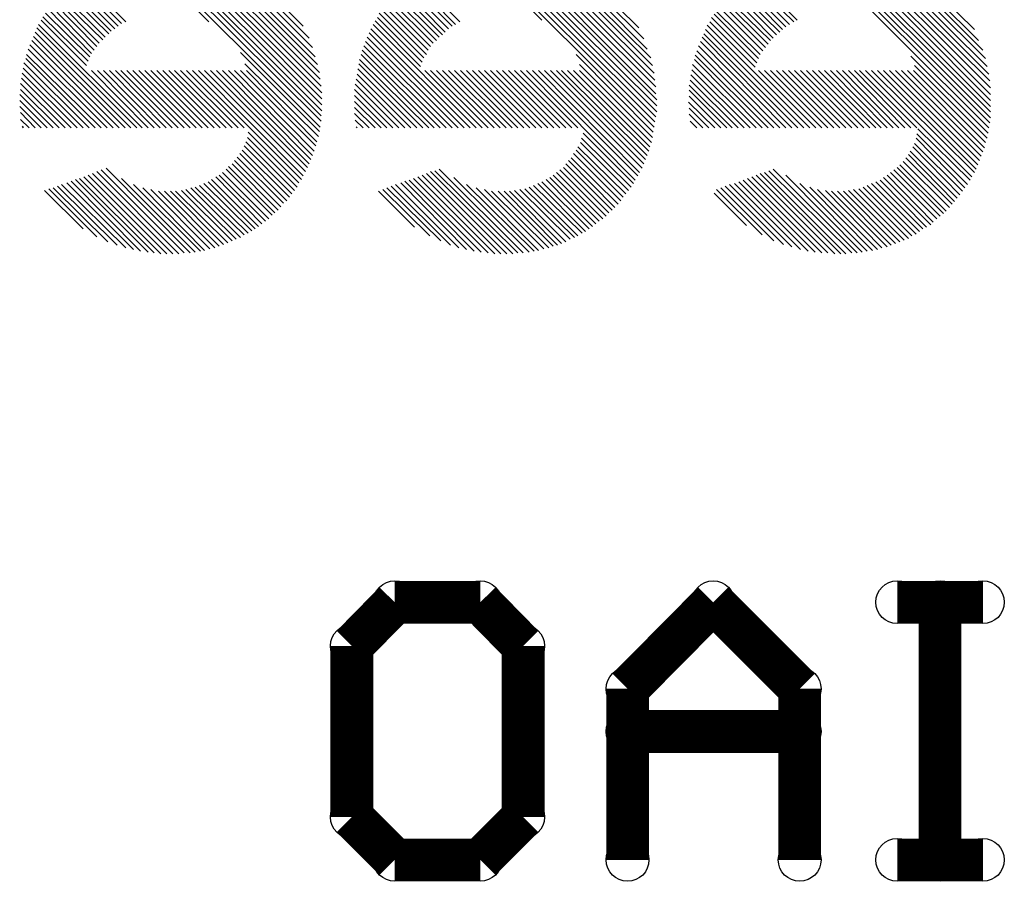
# Model space of a CAD drawing. Extents: x 0 to 23.8, y 0 to 22.7.
# Tile 7 of 14: x 9.3 to 12.2, y 12.6 to 15.2. Entities that reach past the tile are written whole.
import ezdxf

# ---------------------------------------------------------------- set-up
doc = ezdxf.new("R2010")
doc.units = 0
doc.layers.get('0').update_dxf_attribs({"linetype": 'CONTINUOUS'})
doc.layers.add('XIAOESP32C3_GBO', color=7, linetype='CONTINUOUS')

# ---------------------------------------------------------------- blocks, each defined once
blk = doc.blocks.new('ROUND_14')
blk.add_circle((0, 0), 0.0635)
blk = doc.blocks.new('ROUND_3')
blk.add_circle((0, 0), 0)

msp = doc.modelspace()

# ---------------------------------------------------------------- linework, layer by layer
at = {"layer": 'XIAOESP32C3_GBO'}
for points in [[(10.14984, 14.85138), (9.63422, 15.36446)], [(9.652, 15.367), (10.14984, 14.86662)], [(10.15238, 14.88186), (9.66724, 15.367)], [(9.68502, 15.367), (10.15238, 14.89964)], [(10.15238, 14.91742), (9.7028, 15.36954)], [(9.72058, 15.367), (10.15238, 14.9352)], [(10.14984, 14.95552), (9.73836, 15.367)], [(9.75868, 15.36446), (10.1473, 14.97584)], [(10.62482, 15.36446), (11.14044, 14.84884)], [(11.14298, 14.86408), (10.64006, 15.367)], [(10.65784, 15.367), (11.14552, 14.87932)], [(11.14552, 14.8971), (10.67308, 15.367)], [(10.69086, 15.36954), (11.14552, 14.91488)], [(11.14298, 14.93266), (10.71118, 15.367)], [(10.72896, 15.367), (11.14298, 14.95298)], [(11.14044, 14.9733), (10.74928, 15.36446)], [(12.13358, 14.8463), (11.61542, 15.36446)], [(11.63066, 15.367), (12.13612, 14.86154)], [(12.13612, 14.87932), (11.64844, 15.367)], [(11.66368, 15.367), (12.13612, 14.89456)], [(12.13612, 14.91234), (11.68146, 15.36954)], [(11.69924, 15.367), (12.13612, 14.93012)], [(12.13612, 14.95044), (11.71956, 15.367)], [(11.73734, 15.36446), (12.13358, 14.97076)], [(9.60374, 15.35938), (9.8171, 15.14602)], [(9.61898, 15.36192), (10.1473, 14.8336)], [(10.14476, 14.99616), (9.78154, 15.35938)], [(9.80186, 15.35684), (10.13968, 15.01902)], [(10.13206, 15.04188), (9.82726, 15.34922)], [(9.85266, 15.3416), (10.12444, 15.06982)], [(10.59434, 15.35938), (10.80516, 15.1511)], [(11.1379, 14.8336), (10.60958, 15.36192)], [(10.7696, 15.36192), (11.1379, 14.99362)], [(11.13282, 15.01648), (10.79246, 15.35684)], [(10.81532, 15.34922), (11.12774, 15.03934)], [(11.11758, 15.06474), (10.84326, 15.3416)], [(11.60018, 15.36192), (12.13104, 14.83106)], [(12.13104, 14.99108), (11.7602, 15.36192)], [(11.78052, 15.35684), (12.12596, 15.01394)], [(12.12088, 15.0368), (11.80592, 15.35176)], [(11.83132, 15.34414), (12.11326, 15.0622)], [(10.11428, 15.09776), (9.88314, 15.3289)], [(9.9187, 15.31112), (10.0965, 15.13332)], [(11.10742, 15.09522), (10.8712, 15.33144)], [(10.90422, 15.31366), (11.09218, 15.12824)], [(12.10056, 15.09014), (11.85926, 15.33144)], [(11.89228, 15.3162), (12.08786, 15.12316)], [(9.43356, 15.28318), (9.57072, 15.14602)], [(10.42416, 15.28318), (10.56132, 15.14602)], [(11.41476, 15.28064), (11.55192, 15.14602)], [(11.56208, 15.1511), (11.42492, 15.28826)], [(9.39546, 15.25016), (9.52754, 15.11808)], [(9.5377, 15.1257), (9.40308, 15.26032)], [(9.41324, 15.26794), (9.54786, 15.13332)], [(9.55802, 15.14094), (9.4234, 15.27556)], [(10.38606, 15.25016), (10.51814, 15.11554)], [(10.5283, 15.1257), (10.39622, 15.25778)], [(10.40384, 15.26794), (10.53846, 15.13332)], [(10.54862, 15.1384), (10.414, 15.27556)], [(11.37666, 15.24762), (11.51128, 15.11554)], [(11.5189, 15.12316), (11.38682, 15.25778)], [(11.39444, 15.2654), (11.52906, 15.13078)], [(11.53922, 15.1384), (11.4046, 15.27302)], [(9.50214, 15.09268), (9.37006, 15.22222)], [(9.37768, 15.23238), (9.50976, 15.1003)], [(9.51992, 15.11046), (9.3853, 15.24254)], [(10.49274, 15.09014), (10.36066, 15.22222)], [(10.36828, 15.23238), (10.50036, 15.1003)], [(10.51052, 15.10792), (10.37844, 15.24)], [(11.48334, 15.09014), (11.35126, 15.21968)], [(11.36142, 15.22984), (11.49096, 15.09776)], [(11.50112, 15.10792), (11.36904, 15.24)], [(9.3472, 15.19428), (9.47674, 15.0622)], [(9.48436, 15.07236), (9.35482, 15.20444)], [(9.36244, 15.2146), (9.49198, 15.08252)], [(10.3378, 15.19174), (10.46734, 15.0622)], [(10.47496, 15.07236), (10.34542, 15.2019)], [(10.35304, 15.21206), (10.48258, 15.08252)], [(11.3284, 15.19174), (11.46048, 15.05966)], [(11.4681, 15.06982), (11.33602, 15.2019)], [(11.34364, 15.21206), (11.47572, 15.07998)], [(9.45896, 15.02918), (9.32434, 15.16126)], [(9.33196, 15.17142), (9.46404, 15.04188)], [(9.46912, 15.05204), (9.33958, 15.18412)], [(10.32256, 15.17142), (10.45464, 15.03934)], [(10.46226, 15.0495), (10.33018, 15.18158)], [(11.3157, 15.16888), (11.44778, 15.0368)], [(11.45286, 15.0495), (11.32078, 15.17904)], [(9.61898, 14.83106), (9.31164, 15.1384)], [(9.31926, 15.1511), (9.45388, 15.01648)], [(10.60958, 14.83106), (10.30478, 15.1384)], [(10.30986, 15.14856), (10.44448, 15.01394)], [(10.44956, 15.02664), (10.31748, 15.15872)], [(11.60018, 14.83106), (11.29538, 15.13586)], [(11.303, 15.14602), (11.43762, 15.0114)], [(11.4427, 15.0241), (11.30808, 15.15872)], [(9.2964, 15.10284), (9.56818, 14.83106)], [(9.58596, 14.83106), (9.30148, 15.11554)], [(9.30656, 15.12824), (9.60374, 14.83106)], [(10.57402, 14.83106), (10.29208, 15.113)], [(10.29716, 15.1257), (10.5918, 14.83106)], [(11.28522, 15.11046), (11.56462, 14.83106)], [(11.5824, 14.83106), (11.2903, 15.12316)], [(9.28624, 15.07744), (9.53262, 14.83106)], [(9.5504, 14.83106), (9.29132, 15.09014)], [(10.27684, 15.0749), (10.52068, 14.83106)], [(10.53846, 14.83106), (10.28192, 15.0876)], [(10.287, 15.1003), (10.55624, 14.83106)], [(11.51128, 14.83106), (11.26998, 15.0749)], [(11.27506, 15.0876), (11.52906, 14.83106)], [(11.54684, 14.83106), (11.28014, 15.1003)], [(9.27608, 15.0495), (9.49706, 14.83106)], [(9.51484, 14.83106), (9.28116, 15.06474)], [(10.14476, 14.8209), (9.91108, 15.05458)], [(10.26922, 15.0495), (10.48512, 14.83106)], [(10.5029, 14.83106), (10.27176, 15.0622)], [(10.90676, 15.0495), (11.13536, 14.81836)], [(11.47572, 14.83106), (11.25982, 15.04696)], [(11.2649, 15.05966), (11.4935, 14.83106)], [(12.1285, 14.81582), (11.8999, 15.04442)], [(9.26846, 15.0241), (9.4615, 14.83106)], [(9.47928, 14.83106), (9.27354, 15.0368)], [(9.92378, 15.02156), (10.14222, 14.80566)], [(10.2616, 15.02156), (10.4521, 14.83106)], [(10.46988, 14.83106), (10.26414, 15.03426)], [(11.13282, 14.80312), (10.91692, 15.01902)], [(11.44016, 14.83106), (11.2522, 15.01902)], [(11.25728, 15.03426), (11.45794, 14.83106)], [(11.91006, 15.01648), (12.12596, 14.80058)], [(9.26338, 14.99362), (9.42594, 14.83106)], [(9.44372, 14.83106), (9.26592, 15.00886)], [(9.46912, 15.00124), (9.63676, 14.83106)], [(9.65454, 14.83106), (9.4869, 15.00124)], [(9.50468, 15.00124), (9.67232, 14.83106)], [(9.6901, 14.83106), (9.52246, 15.00124)], [(9.54024, 15.00124), (9.70788, 14.83106)], [(9.72566, 14.83106), (9.55548, 15.00124)], [(9.57326, 15.00124), (9.74344, 14.83106)], [(9.76122, 14.83106), (9.59104, 15.00124)], [(9.60882, 15.00124), (9.779, 14.83106)], [(9.79678, 14.83106), (9.6266, 15.00124)], [(9.64438, 15.00124), (9.81456, 14.83106)], [(9.83234, 14.83106), (9.66216, 15.00124)], [(9.67994, 15.00124), (9.85012, 14.83106)], [(9.8679, 14.83106), (9.69772, 15.00124)], [(9.7155, 15.00124), (9.88568, 14.83106)], [(9.90346, 14.83106), (9.73328, 15.00124)], [(9.75106, 15.00124), (9.92124, 14.83106)], [(9.76884, 15.00124), (10.09142, 14.67866)], [(10.0965, 14.68882), (9.78662, 15.00124)], [(9.8044, 15.00124), (10.10412, 14.70152)], [(10.1092, 14.71422), (9.82218, 15.00124)], [(9.83996, 15.00124), (10.11428, 14.72438)], [(10.11936, 14.73708), (9.85774, 15.00124)], [(9.87552, 15.00124), (10.12444, 14.74978)], [(10.12952, 14.76248), (9.8933, 15.00124)], [(9.91108, 15.00124), (10.1346, 14.77772)], [(10.13714, 14.79042), (9.92886, 15.00124)], [(10.25652, 14.99108), (10.41654, 14.83106)], [(10.43432, 14.83106), (10.25906, 15.00632)], [(10.45718, 15.00124), (10.62736, 14.83106)], [(10.47496, 15.00124), (10.64514, 14.83106)], [(10.66292, 14.83106), (10.49274, 15.00124)], [(10.51052, 15.00124), (10.6807, 14.83106)], [(10.69848, 14.83106), (10.5283, 15.00124)], [(10.54608, 15.00124), (10.71626, 14.83106)], [(10.73404, 14.83106), (10.56386, 15.00124)], [(10.58164, 15.00124), (10.75182, 14.83106)], [(10.7696, 14.83106), (10.59942, 15.00124)], [(10.6172, 15.00124), (10.78738, 14.83106)], [(10.80516, 14.83106), (10.63498, 15.00124)], [(10.65276, 15.00124), (10.82294, 14.83106)], [(10.84072, 14.83106), (10.67054, 15.00124)], [(10.68832, 15.00124), (10.8585, 14.83106)], [(10.87628, 14.83106), (10.7061, 15.00124)], [(10.72388, 15.00124), (10.89406, 14.83106)], [(10.91184, 14.83106), (10.74166, 15.00124)], [(10.75944, 15.00124), (11.08202, 14.67612)], [(10.77722, 15.00124), (11.08964, 14.68882)], [(11.09472, 14.69898), (10.795, 15.00124)], [(10.81278, 15.00124), (11.10234, 14.71168)], [(11.10742, 14.72438), (10.83056, 15.00124)], [(10.84834, 15.00124), (11.1125, 14.73708)], [(11.11758, 14.74978), (10.86358, 15.00124)], [(10.88136, 15.00124), (11.12266, 14.76248)], [(11.1252, 14.77518), (10.89914, 15.00124)], [(10.91692, 15.00124), (11.13028, 14.78788)], [(11.4046, 14.83106), (11.24712, 14.98854)], [(11.24966, 15.00378), (11.42238, 14.83106)], [(11.44778, 15.00124), (11.61796, 14.83106)], [(11.63574, 14.83106), (11.46556, 15.00124)], [(11.48334, 15.00124), (11.65352, 14.83106)], [(11.6713, 14.83106), (11.50112, 15.00124)], [(11.5189, 15.00124), (11.68908, 14.83106)], [(11.70686, 14.83106), (11.53668, 15.00124)], [(11.55446, 15.00124), (11.72464, 14.83106)], [(11.74242, 14.83106), (11.57224, 15.00124)], [(11.59002, 15.00124), (11.7602, 14.83106)], [(11.77798, 14.83106), (11.6078, 15.00124)], [(11.62558, 15.00124), (11.79576, 14.83106)], [(11.811, 14.83106), (11.64336, 15.00124)], [(11.66114, 15.00124), (11.82878, 14.83106)], [(11.84656, 14.83106), (11.67892, 15.00124)], [(11.6967, 15.00124), (11.86434, 14.83106)], [(11.88212, 14.83106), (11.71448, 15.00124)], [(11.73226, 15.00124), (11.8999, 14.83106)], [(11.91768, 14.83106), (11.7475, 15.00124)], [(11.76528, 15.00124), (12.08024, 14.68628)], [(11.78306, 15.00124), (12.08786, 14.69898)], [(12.09294, 14.70914), (11.80084, 15.00124)], [(11.81862, 15.00124), (12.09802, 14.72184)], [(12.1031, 14.73454), (11.8364, 15.00124)], [(11.85418, 15.00124), (12.10818, 14.74724)], [(12.11326, 14.75994), (11.87196, 15.00124)], [(11.88974, 15.00124), (12.11834, 14.77264)], [(12.12088, 14.78788), (11.90752, 15.00124)], [(9.2583, 14.96314), (9.39038, 14.83106)], [(9.40816, 14.83106), (9.26084, 14.97838)], [(10.25144, 14.9606), (10.38098, 14.83106)], [(10.39876, 14.83106), (10.25398, 14.97584)], [(11.36904, 14.83106), (11.24204, 14.95806)], [(11.24458, 14.9733), (11.38682, 14.83106)], [(9.25576, 14.93012), (9.35482, 14.83106)], [(9.3726, 14.83106), (9.2583, 14.94536)], [(10.3632, 14.83106), (10.2489, 14.94536)], [(10.2489, 14.92758), (10.34542, 14.83106)], [(11.24204, 14.94282), (11.3538, 14.83106)], [(9.33704, 14.83106), (9.25576, 14.91234)], [(10.32764, 14.83106), (10.2489, 14.9098)], [(11.31824, 14.83106), (11.2395, 14.90726)], [(11.33602, 14.83106), (11.24204, 14.92504)], [(9.31926, 14.83106), (9.25576, 14.89456)], [(9.2583, 14.87678), (9.30148, 14.83106)], [(10.2489, 14.89202), (10.30986, 14.83106)], [(10.29208, 14.83106), (10.2489, 14.87424)], [(11.24204, 14.88948), (11.30046, 14.83106)], [(11.28268, 14.83106), (11.24204, 14.8717)], [(9.2837, 14.83106), (9.2583, 14.85646)], [(10.25144, 14.85392), (10.2743, 14.83106)], [(11.24458, 14.85138), (11.2649, 14.83106)], [(9.26338, 14.83614), (9.26592, 14.83106)], [(10.0838, 14.6685), (9.93394, 14.81836)], [(10.25652, 14.83106), (10.25398, 14.8336)], [(11.07694, 14.66596), (10.92708, 14.81582)], [(12.06754, 14.66342), (11.91768, 14.81328)], [(12.07516, 14.67612), (11.92022, 14.82852)], [(10.0711, 14.64564), (9.92632, 14.79042)], [(9.9314, 14.80312), (10.07872, 14.6558)], [(11.0617, 14.64564), (10.91946, 14.78788)], [(10.922, 14.80058), (11.06932, 14.6558)], [(12.0523, 14.6431), (11.91006, 14.78534)], [(11.91514, 14.80058), (12.05992, 14.65326)], [(9.90854, 14.75486), (10.04824, 14.61516)], [(10.05586, 14.62532), (9.91616, 14.76502)], [(9.92124, 14.77772), (10.06348, 14.63548)], [(10.89914, 14.75486), (11.03884, 14.61516)], [(11.04646, 14.62532), (10.90676, 14.76502)], [(10.91184, 14.77518), (11.05408, 14.63548)], [(11.89228, 14.75232), (12.02944, 14.61262)], [(12.03706, 14.62278), (11.89736, 14.76248)], [(11.90498, 14.77518), (12.04468, 14.63294)], [(10.02284, 14.58722), (9.88568, 14.72438)], [(9.8933, 14.73454), (10.03046, 14.59738)], [(10.03808, 14.60754), (9.90092, 14.7447)], [(11.01344, 14.58722), (10.87628, 14.72438)], [(10.8839, 14.73454), (11.02106, 14.59484)], [(11.03122, 14.605), (10.89152, 14.74216)], [(12.00404, 14.58468), (11.86688, 14.72184)], [(11.87704, 14.732), (12.0142, 14.59484)], [(12.02182, 14.605), (11.88466, 14.74216)], [(9.47166, 14.69644), (9.71042, 14.45768)], [(9.7282, 14.45768), (9.48436, 14.70152)], [(9.49706, 14.7066), (9.74344, 14.46022)], [(9.76122, 14.46022), (9.5123, 14.71168)], [(9.85774, 14.69898), (9.9949, 14.56182)], [(10.00506, 14.57198), (9.8679, 14.70914)], [(9.87552, 14.71676), (10.01268, 14.5796)], [(10.46226, 14.69644), (10.70102, 14.45768)], [(10.7188, 14.45768), (10.47496, 14.70152)], [(10.48766, 14.70406), (10.73404, 14.46022)], [(10.74928, 14.46022), (10.50036, 14.70914)], [(10.84834, 14.69898), (10.9855, 14.56182)], [(10.99566, 14.56944), (10.8585, 14.7066)], [(10.86866, 14.71422), (11.00328, 14.5796)], [(11.45286, 14.69644), (11.69162, 14.45768)], [(11.70686, 14.45768), (11.46556, 14.69898)], [(11.47826, 14.70406), (11.72464, 14.46022)], [(11.73988, 14.46022), (11.49096, 14.70914)], [(11.83894, 14.69898), (11.9761, 14.56182)], [(11.98626, 14.56944), (11.8491, 14.7066)], [(11.85926, 14.71422), (11.99642, 14.57706)], [(9.57072, 14.47546), (9.38022, 14.66342)], [(9.39546, 14.6685), (9.59358, 14.47038)], [(9.6139, 14.4653), (9.40816, 14.67358)], [(9.42086, 14.67866), (9.63676, 14.46276)], [(9.65454, 14.46022), (9.43356, 14.6812)], [(9.44626, 14.68628), (9.67486, 14.45768)], [(9.69264, 14.45768), (9.45896, 14.69136)], [(9.55802, 14.6812), (9.77646, 14.46276)], [(9.7917, 14.4653), (9.59358, 14.66342)], [(9.9441, 14.52626), (9.80186, 14.66596)], [(9.81456, 14.67104), (9.95426, 14.53134)], [(9.96442, 14.53896), (9.82472, 14.67866)], [(9.83742, 14.68628), (9.97458, 14.54658)], [(9.98474, 14.5542), (9.84758, 14.69136)], [(10.55878, 14.47546), (10.37082, 14.66342)], [(10.38606, 14.6685), (10.58164, 14.47038)], [(10.6045, 14.4653), (10.39876, 14.67358)], [(10.41146, 14.67612), (10.62482, 14.46276)], [(10.64514, 14.46022), (10.42416, 14.6812)], [(10.43686, 14.68628), (10.66546, 14.45768)], [(10.68324, 14.45768), (10.44956, 14.69136)], [(10.54354, 14.68374), (10.76706, 14.46276)], [(10.7823, 14.4653), (10.58164, 14.66342)], [(10.9347, 14.52372), (10.79246, 14.66596)], [(10.80516, 14.67104), (10.94486, 14.53134)], [(10.95502, 14.53896), (10.81786, 14.67866)], [(10.82802, 14.68374), (10.96518, 14.54658)], [(10.97534, 14.5542), (10.83818, 14.69136)], [(11.54684, 14.478), (11.36142, 14.66342)], [(11.37666, 14.66596), (11.57224, 14.47038)], [(11.5951, 14.4653), (11.38936, 14.67104)], [(11.40206, 14.67612), (11.61542, 14.46276)], [(11.63574, 14.46022), (11.41476, 14.6812)], [(11.42746, 14.68628), (11.65352, 14.46022)], [(11.67384, 14.45768), (11.44016, 14.69136)], [(11.52906, 14.69136), (11.75512, 14.46276)], [(11.77036, 14.4653), (11.5697, 14.66596)], [(11.9253, 14.52372), (11.78306, 14.66596)], [(11.79576, 14.67104), (11.93546, 14.53134)], [(11.94562, 14.53642), (11.80846, 14.67612)], [(11.81862, 14.68374), (11.95832, 14.54404)], [(11.96594, 14.55166), (11.82878, 14.69136)], [(9.44372, 14.53134), (9.32942, 14.64564)], [(9.34212, 14.65072), (9.48436, 14.50848)], [(9.51738, 14.49324), (9.35482, 14.65326)], [(9.36752, 14.65834), (9.54532, 14.48308)], [(9.62152, 14.65326), (9.8044, 14.46784)], [(9.81964, 14.47292), (9.64438, 14.64818)], [(9.66724, 14.6431), (9.83488, 14.47546)], [(9.84758, 14.48054), (9.68502, 14.6431)], [(9.7028, 14.6431), (9.86028, 14.48562)], [(9.87298, 14.4907), (9.71804, 14.6431)], [(9.73582, 14.64564), (9.88568, 14.49578)], [(9.89838, 14.50086), (9.74852, 14.64818)], [(9.76376, 14.65326), (9.91108, 14.50594)], [(9.92124, 14.51356), (9.77646, 14.6558)], [(9.78916, 14.66088), (9.93394, 14.51864)], [(10.4267, 14.53642), (10.32002, 14.6431)], [(10.33272, 14.64818), (10.47242, 14.51102)], [(10.50544, 14.49578), (10.34542, 14.65326)], [(10.35812, 14.65834), (10.53338, 14.48308)], [(10.60958, 14.65326), (10.795, 14.46784)], [(10.81024, 14.47292), (10.63498, 14.64818)], [(10.6553, 14.6431), (10.82548, 14.47546)], [(10.83818, 14.48054), (10.67562, 14.6431)], [(10.6934, 14.6431), (10.85088, 14.48308)], [(10.86358, 14.48816), (10.70864, 14.6431)], [(10.72388, 14.64564), (10.87628, 14.49324)], [(10.88898, 14.50086), (10.73912, 14.64818)], [(10.75436, 14.65072), (10.90168, 14.50594)], [(10.91184, 14.51102), (10.76706, 14.6558)], [(10.77976, 14.66088), (10.92454, 14.51864)], [(11.41222, 14.5415), (11.3157, 14.63802)], [(11.32332, 14.64818), (11.45794, 14.51356)], [(11.4935, 14.49578), (11.33602, 14.65326)], [(11.34872, 14.65834), (11.52144, 14.48562)], [(11.60018, 14.6558), (11.7856, 14.46784)], [(11.80084, 14.47038), (11.62304, 14.64818)], [(11.6459, 14.64564), (11.81354, 14.47546)], [(11.82878, 14.478), (11.66368, 14.6431)], [(11.68146, 14.6431), (11.84148, 14.48308)], [(11.85418, 14.48816), (11.69924, 14.6431)], [(11.71448, 14.64564), (11.86688, 14.49324)], [(11.87958, 14.49832), (11.72972, 14.64818)], [(11.74496, 14.65072), (11.89228, 14.5034)], [(11.90244, 14.51102), (11.75766, 14.6558)], [(11.77036, 14.66088), (11.91514, 14.5161)]]:
    msp.add_lwpolyline(points, dxfattribs=at)
at = {"layer": 'XIAOESP32C3_GBO', "const_width": 0.127}
for points in [[(10.24128, 13.29436), (10.36828, 13.4239)], [(10.36828, 13.4239), (10.62228, 13.4239)], [(10.62228, 13.4239), (10.74928, 13.29436)], [(11.31316, 13.4239), (11.05916, 13.16736)], [(11.5697, 13.16736), (11.31316, 13.4239)], [(12.11326, 13.4239), (11.85926, 13.4239)], [(11.98626, 13.4239), (11.98626, 12.65936)], [(10.24128, 12.78636), (10.24128, 13.29436)], [(10.74928, 13.29436), (10.74928, 12.78636)], [(11.05916, 13.16736), (11.05916, 12.65936)], [(11.5697, 12.65936), (11.5697, 13.16736)], [(11.05916, 13.04036), (11.5697, 13.04036)], [(10.36828, 12.65936), (10.24128, 12.78636)], [(10.74928, 12.78636), (10.62228, 12.65936)], [(10.62228, 12.65936), (10.36828, 12.65936)], [(12.11326, 12.65936), (11.85926, 12.65936)]]:
    msp.add_lwpolyline(points, dxfattribs=at)

# ---------------------------------------------------------------- block references
at = {"layer": 'XIAOESP32C3_GBO'}
for name, p in [('ROUND_3', (11.56208, 15.1511)), ('ROUND_3', (10.80516, 15.1511)), ('ROUND_3', (9.31926, 15.1511)), ('ROUND_3', (10.30986, 15.14856)), ('ROUND_3', (11.303, 15.14602)), ('ROUND_3', (11.55192, 15.14602)), ('ROUND_3', (10.56132, 15.14602)), ('ROUND_3', (9.57072, 15.14602)), ('ROUND_3', (9.8171, 15.14602)), ('ROUND_3', (9.55802, 15.14094)), ('ROUND_3', (11.53922, 15.1384)), ('ROUND_3', (10.54862, 15.1384)), ('ROUND_3', (10.30478, 15.1384)), ('ROUND_3', (9.31164, 15.1384)), ('ROUND_3', (11.29538, 15.13586)), ('ROUND_3', (10.53846, 15.13332)), ('ROUND_3', (9.54786, 15.13332)), ('ROUND_3', (10.0965, 15.13332)), ('ROUND_3', (11.52906, 15.13078)), ('ROUND_3', (9.30656, 15.12824)), ('ROUND_3', (11.09218, 15.12824)), ('ROUND_3', (10.5283, 15.1257)), ('ROUND_3', (10.29716, 15.1257)), ('ROUND_3', (9.5377, 15.1257)), ('ROUND_3', (11.5189, 15.12316)), ('ROUND_3', (11.2903, 15.12316)), ('ROUND_3', (12.08786, 15.12316)), ('ROUND_3', (9.52754, 15.11808)), ('ROUND_3', (11.51128, 15.11554)), ('ROUND_3', (10.51814, 15.11554)), ('ROUND_3', (9.30148, 15.11554)), ('ROUND_3', (10.29208, 15.113)), ('ROUND_3', (11.28522, 15.11046)), ('ROUND_3', (9.51992, 15.11046)), ('ROUND_3', (11.50112, 15.10792)), ('ROUND_3', (10.51052, 15.10792)), ('ROUND_3', (9.2964, 15.10284)), ('ROUND_3', (11.28014, 15.1003)), ('ROUND_3', (10.50036, 15.1003)), ('ROUND_3', (10.287, 15.1003)), ('ROUND_3', (9.50976, 15.1003)), ('ROUND_3', (11.49096, 15.09776)), ('ROUND_3', (10.11428, 15.09776)), ('ROUND_3', (11.10742, 15.09522)), ('ROUND_3', (9.50214, 15.09268)), ('ROUND_3', (11.48334, 15.09014)), ('ROUND_3', (10.49274, 15.09014)), ('ROUND_3', (9.29132, 15.09014)), ('ROUND_3', (12.10056, 15.09014)), ('ROUND_3', (11.27506, 15.0876)), ('ROUND_3', (10.28192, 15.0876)), ('ROUND_3', (10.48258, 15.08252)), ('ROUND_3', (9.49198, 15.08252)), ('ROUND_3', (11.47572, 15.07998)), ('ROUND_3', (9.28624, 15.07744)), ('ROUND_3', (11.26998, 15.0749)), ('ROUND_3', (10.27684, 15.0749)), ('ROUND_3', (10.47496, 15.07236)), ('ROUND_3', (9.48436, 15.07236)), ('ROUND_3', (11.4681, 15.06982)), ('ROUND_3', (10.12444, 15.06982)), ('ROUND_3', (11.11758, 15.06474)), ('ROUND_3', (9.28116, 15.06474)), ('ROUND_3', (10.46734, 15.0622)), ('ROUND_3', (10.27176, 15.0622)), ('ROUND_3', (9.47674, 15.0622)), ('ROUND_3', (12.11326, 15.0622)), ('ROUND_3', (11.46048, 15.05966)), ('ROUND_3', (11.2649, 15.05966)), ('ROUND_3', (9.91108, 15.05458)), ('ROUND_3', (9.46912, 15.05204)), ('ROUND_3', (11.45286, 15.0495)), ('ROUND_3', (10.46226, 15.0495)), ('ROUND_3', (10.26922, 15.0495)), ('ROUND_3', (9.27608, 15.0495)), ('ROUND_3', (10.90676, 15.0495)), ('ROUND_3', (11.25982, 15.04696)), ('ROUND_3', (11.8999, 15.04442)), ('ROUND_3', (9.46404, 15.04188)), ('ROUND_3', (10.13206, 15.04188)), ('ROUND_3', (11.12774, 15.03934)), ('ROUND_3', (10.45464, 15.03934)), ('ROUND_3', (11.44778, 15.0368)), ('ROUND_3', (9.27354, 15.0368)), ('ROUND_3', (12.12088, 15.0368)), ('ROUND_3', (11.25728, 15.03426)), ('ROUND_3', (10.26414, 15.03426)), ('ROUND_3', (9.45896, 15.02918)), ('ROUND_3', (10.44956, 15.02664)), ('ROUND_3', (11.4427, 15.0241)), ('ROUND_3', (9.26846, 15.0241)), ('ROUND_3', (10.2616, 15.02156)), ('ROUND_3', (9.92378, 15.02156)), ('ROUND_3', (11.2522, 15.01902)), ('ROUND_3', (10.13968, 15.01902)), ('ROUND_3', (10.91692, 15.01902)), ('ROUND_3', (11.91006, 15.01648)), ('ROUND_3', (11.13282, 15.01648)), ('ROUND_3', (9.45388, 15.01648)), ('ROUND_3', (10.44448, 15.01394)), ('ROUND_3', (12.12596, 15.01394)), ('ROUND_3', (11.43762, 15.0114)), ('ROUND_3', (9.26592, 15.00886)), ('ROUND_3', (10.25906, 15.00632)), ('ROUND_3', (11.24966, 15.00378)), ('ROUND_3', (11.7475, 15.00124)), ('ROUND_3', (11.73226, 15.00124)), ('ROUND_3', (11.71448, 15.00124)), ('ROUND_3', (11.6967, 15.00124)), ('ROUND_3', (11.67892, 15.00124)), ('ROUND_3', (11.66114, 15.00124)), ('ROUND_3', (11.64336, 15.00124)), ('ROUND_3', (11.62558, 15.00124)), ('ROUND_3', (11.6078, 15.00124)), ('ROUND_3', (11.59002, 15.00124)), ('ROUND_3', (11.57224, 15.00124)), ('ROUND_3', (11.55446, 15.00124)), ('ROUND_3', (11.53668, 15.00124)), ('ROUND_3', (11.5189, 15.00124)), ('ROUND_3', (11.50112, 15.00124)), ('ROUND_3', (11.48334, 15.00124)), ('ROUND_3', (11.46556, 15.00124)), ('ROUND_3', (11.44778, 15.00124)), ('ROUND_3', (11.78306, 15.00124)), ('ROUND_3', (11.80084, 15.00124)), ('ROUND_3', (11.81862, 15.00124)), ('ROUND_3', (11.8364, 15.00124)), ('ROUND_3', (11.85418, 15.00124)), ('ROUND_3', (11.87196, 15.00124)), ('ROUND_3', (11.88974, 15.00124)), ('ROUND_3', (11.90752, 15.00124)), ('ROUND_3', (11.76528, 15.00124)), ('ROUND_3', (10.45718, 15.00124)), ('ROUND_3', (9.92886, 15.00124)), ('ROUND_3', (9.91108, 15.00124)), ('ROUND_3', (9.8933, 15.00124)), ('ROUND_3', (9.87552, 15.00124)), ('ROUND_3', (9.85774, 15.00124)), ('ROUND_3', (9.83996, 15.00124)), ('ROUND_3', (9.82218, 15.00124)), ('ROUND_3', (9.8044, 15.00124)), ('ROUND_3', (9.78662, 15.00124)), ('ROUND_3', (9.76884, 15.00124)), ('ROUND_3', (9.75106, 15.00124)), ('ROUND_3', (9.73328, 15.00124)), ('ROUND_3', (9.7155, 15.00124)), ('ROUND_3', (9.69772, 15.00124)), ('ROUND_3', (9.67994, 15.00124)), ('ROUND_3', (9.66216, 15.00124)), ('ROUND_3', (9.64438, 15.00124)), ('ROUND_3', (9.6266, 15.00124)), ('ROUND_3', (9.60882, 15.00124)), ('ROUND_3', (9.59104, 15.00124)), ('ROUND_3', (9.57326, 15.00124)), ('ROUND_3', (9.55548, 15.00124)), ('ROUND_3', (9.54024, 15.00124)), ('ROUND_3', (9.52246, 15.00124)), ('ROUND_3', (9.50468, 15.00124)), ('ROUND_3', (9.4869, 15.00124)), ('ROUND_3', (9.46912, 15.00124)), ('ROUND_3', (10.47496, 15.00124)), ('ROUND_3', (10.49274, 15.00124)), ('ROUND_3', (10.51052, 15.00124)), ('ROUND_3', (10.5283, 15.00124)), ('ROUND_3', (10.54608, 15.00124)), ('ROUND_3', (10.56386, 15.00124)), ('ROUND_3', (10.58164, 15.00124)), ('ROUND_3', (10.59942, 15.00124)), ('ROUND_3', (10.6172, 15.00124)), ('ROUND_3', (10.63498, 15.00124)), ('ROUND_3', (10.65276, 15.00124)), ('ROUND_3', (10.67054, 15.00124)), ('ROUND_3', (10.68832, 15.00124)), ('ROUND_3', (10.7061, 15.00124)), ('ROUND_3', (10.72388, 15.00124)), ('ROUND_3', (10.74166, 15.00124)), ('ROUND_3', (10.75944, 15.00124)), ('ROUND_3', (10.77722, 15.00124)), ('ROUND_3', (10.795, 15.00124)), ('ROUND_3', (10.81278, 15.00124)), ('ROUND_3', (10.83056, 15.00124)), ('ROUND_3', (10.84834, 15.00124)), ('ROUND_3', (10.86358, 15.00124)), ('ROUND_3', (10.88136, 15.00124)), ('ROUND_3', (10.89914, 15.00124)), ('ROUND_3', (10.91692, 15.00124)), ('ROUND_3', (10.14476, 14.99616)), ('ROUND_3', (11.1379, 14.99362)), ('ROUND_3', (9.26338, 14.99362)), ('ROUND_3', (10.25652, 14.99108)), ('ROUND_3', (12.13104, 14.99108)), ('ROUND_3', (11.24712, 14.98854)), ('ROUND_3', (9.26084, 14.97838)), ('ROUND_3', (10.25398, 14.97584)), ('ROUND_3', (10.1473, 14.97584)), ('ROUND_3', (11.24458, 14.9733)), ('ROUND_3', (11.14044, 14.9733)), ('ROUND_3', (12.13358, 14.97076)), ('ROUND_3', (9.2583, 14.96314)), ('ROUND_3', (10.25144, 14.9606)), ('ROUND_3', (11.24204, 14.95806)), ('ROUND_3', (10.14984, 14.95552)), ('ROUND_3', (11.14298, 14.95298)), ('ROUND_3', (12.13612, 14.95044)), ('ROUND_3', (10.2489, 14.94536)), ('ROUND_3', (9.2583, 14.94536)), ('ROUND_3', (11.24204, 14.94282)), ('ROUND_3', (10.15238, 14.9352)), ('ROUND_3', (11.14298, 14.93266)), ('ROUND_3', (9.25576, 14.93012)), ('ROUND_3', (12.13612, 14.93012)), ('ROUND_3', (10.2489, 14.92758)), ('ROUND_3', (11.24204, 14.92504)), ('ROUND_3', (10.15238, 14.91742)), ('ROUND_3', (11.14552, 14.91488)), ('ROUND_3', (9.25576, 14.91234)), ('ROUND_3', (12.13612, 14.91234)), ('ROUND_3', (10.2489, 14.9098)), ('ROUND_3', (11.2395, 14.90726)), ('ROUND_3', (10.15238, 14.89964)), ('ROUND_3', (11.14552, 14.8971)), ('ROUND_3', (9.25576, 14.89456)), ('ROUND_3', (12.13612, 14.89456)), ('ROUND_3', (10.2489, 14.89202)), ('ROUND_3', (11.24204, 14.88948)), ('ROUND_3', (10.15238, 14.88186)), ('ROUND_3', (11.14552, 14.87932)), ('ROUND_3', (12.13612, 14.87932)), ('ROUND_3', (9.2583, 14.87678)), ('ROUND_3', (10.2489, 14.87424)), ('ROUND_3', (11.24204, 14.8717)), ('ROUND_3', (10.14984, 14.86662)), ('ROUND_3', (11.14298, 14.86408)), ('ROUND_3', (12.13612, 14.86154)), ('ROUND_3', (9.2583, 14.85646)), ('ROUND_3', (10.25144, 14.85392)), ('ROUND_3', (11.24458, 14.85138)), ('ROUND_3', (10.14984, 14.85138)), ('ROUND_3', (11.14044, 14.84884)), ('ROUND_3', (12.13358, 14.8463)), ('ROUND_3', (9.26338, 14.83614)), ('ROUND_3', (11.1379, 14.8336)), ('ROUND_3', (10.25398, 14.8336)), ('ROUND_3', (10.1473, 14.8336)), ('ROUND_3', (11.91768, 14.83106)), ('ROUND_3', (11.8999, 14.83106)), ('ROUND_3', (11.88212, 14.83106)), ('ROUND_3', (11.86434, 14.83106)), ('ROUND_3', (11.84656, 14.83106)), ('ROUND_3', (11.82878, 14.83106)), ('ROUND_3', (11.811, 14.83106)), ('ROUND_3', (11.79576, 14.83106)), ('ROUND_3', (11.77798, 14.83106)), ('ROUND_3', (11.7602, 14.83106)), ('ROUND_3', (11.74242, 14.83106)), ('ROUND_3', (11.72464, 14.83106)), ('ROUND_3', (11.70686, 14.83106)), ('ROUND_3', (11.68908, 14.83106)), ('ROUND_3', (11.6713, 14.83106)), ('ROUND_3', (11.65352, 14.83106)), ('ROUND_3', (11.63574, 14.83106)), ('ROUND_3', (11.61796, 14.83106)), ('ROUND_3', (11.60018, 14.83106)), ('ROUND_3', (11.31824, 14.83106)), ('ROUND_3', (11.30046, 14.83106)), ('ROUND_3', (11.28268, 14.83106)), ('ROUND_3', (11.2649, 14.83106)), ('ROUND_3', (11.33602, 14.83106)), ('ROUND_3', (11.3538, 14.83106)), ('ROUND_3', (11.36904, 14.83106)), ('ROUND_3', (11.38682, 14.83106)), ('ROUND_3', (11.4046, 14.83106)), ('ROUND_3', (11.42238, 14.83106)), ('ROUND_3', (11.44016, 14.83106)), ('ROUND_3', (11.45794, 14.83106)), ('ROUND_3', (11.47572, 14.83106)), ('ROUND_3', (11.4935, 14.83106)), ('ROUND_3', (11.51128, 14.83106)), ('ROUND_3', (11.52906, 14.83106)), ('ROUND_3', (11.54684, 14.83106)), ('ROUND_3', (11.56462, 14.83106)), ('ROUND_3', (11.5824, 14.83106)), ('ROUND_3', (10.62736, 14.83106)), ('ROUND_3', (10.60958, 14.83106)), ('ROUND_3', (10.5918, 14.83106)), ('ROUND_3', (10.57402, 14.83106)), ('ROUND_3', (10.55624, 14.83106)), ('ROUND_3', (10.53846, 14.83106)), ('ROUND_3', (10.52068, 14.83106)), ('ROUND_3', (10.5029, 14.83106)), ('ROUND_3', (10.48512, 14.83106)), ('ROUND_3', (10.46988, 14.83106)), ('ROUND_3', (10.4521, 14.83106)), ('ROUND_3', (10.43432, 14.83106)), ('ROUND_3', (10.41654, 14.83106)), ('ROUND_3', (10.39876, 14.83106)), ('ROUND_3', (10.38098, 14.83106)), ('ROUND_3', (10.3632, 14.83106)), ('ROUND_3', (10.34542, 14.83106)), ('ROUND_3', (10.32764, 14.83106)), ('ROUND_3', (10.30986, 14.83106)), ('ROUND_3', (10.29208, 14.83106)), ('ROUND_3', (10.2743, 14.83106)), ('ROUND_3', (10.25652, 14.83106)), ('ROUND_3', (9.33704, 14.83106)), ('ROUND_3', (9.35482, 14.83106)), ('ROUND_3', (9.3726, 14.83106)), ('ROUND_3', (9.39038, 14.83106)), ('ROUND_3', (9.40816, 14.83106)), ('ROUND_3', (9.42594, 14.83106)), ('ROUND_3', (9.44372, 14.83106)), ('ROUND_3', (9.4615, 14.83106)), ('ROUND_3', (9.47928, 14.83106)), ('ROUND_3', (9.49706, 14.83106)), ('ROUND_3', (9.51484, 14.83106)), ('ROUND_3', (9.53262, 14.83106)), ('ROUND_3', (9.5504, 14.83106)), ('ROUND_3', (9.56818, 14.83106)), ('ROUND_3', (9.58596, 14.83106)), ('ROUND_3', (9.60374, 14.83106)), ('ROUND_3', (9.61898, 14.83106)), ('ROUND_3', (9.92124, 14.83106)), ('ROUND_3', (9.90346, 14.83106)), ('ROUND_3', (9.88568, 14.83106)), ('ROUND_3', (9.8679, 14.83106)), ('ROUND_3', (9.85012, 14.83106)), ('ROUND_3', (9.83234, 14.83106)), ('ROUND_3', (9.81456, 14.83106)), ('ROUND_3', (9.79678, 14.83106)), ('ROUND_3', (9.779, 14.83106)), ('ROUND_3', (9.76122, 14.83106)), ('ROUND_3', (9.74344, 14.83106)), ('ROUND_3', (9.72566, 14.83106)), ('ROUND_3', (9.70788, 14.83106)), ('ROUND_3', (9.6901, 14.83106)), ('ROUND_3', (9.67232, 14.83106)), ('ROUND_3', (9.65454, 14.83106)), ('ROUND_3', (9.63676, 14.83106)), ('ROUND_3', (9.31926, 14.83106)), ('ROUND_3', (9.30148, 14.83106)), ('ROUND_3', (9.2837, 14.83106)), ('ROUND_3', (9.26592, 14.83106)), ('ROUND_3', (10.64514, 14.83106)), ('ROUND_3', (10.66292, 14.83106)), ('ROUND_3', (10.6807, 14.83106)), ('ROUND_3', (10.69848, 14.83106)), ('ROUND_3', (10.71626, 14.83106)), ('ROUND_3', (10.73404, 14.83106)), ('ROUND_3', (10.75182, 14.83106)), ('ROUND_3', (10.7696, 14.83106)), ('ROUND_3', (10.78738, 14.83106)), ('ROUND_3', (10.80516, 14.83106)), ('ROUND_3', (10.82294, 14.83106)), ('ROUND_3', (10.84072, 14.83106)), ('ROUND_3', (10.8585, 14.83106)), ('ROUND_3', (10.87628, 14.83106)), ('ROUND_3', (10.89406, 14.83106)), ('ROUND_3', (10.91184, 14.83106)), ('ROUND_3', (12.13104, 14.83106)), ('ROUND_3', (11.92022, 14.82852)), ('ROUND_3', (10.14476, 14.8209)), ('ROUND_3', (9.93394, 14.81836)), ('ROUND_3', (11.13536, 14.81836)), ('ROUND_3', (12.1285, 14.81582)), ('ROUND_3', (10.92708, 14.81582)), ('ROUND_3', (11.91768, 14.81328)), ('ROUND_3', (10.14222, 14.80566)), ('ROUND_3', (9.9314, 14.80312)), ('ROUND_3', (11.13282, 14.80312)), ('ROUND_3', (12.12596, 14.80058)), ('ROUND_3', (11.91514, 14.80058)), ('ROUND_3', (10.922, 14.80058)), ('ROUND_3', (10.13714, 14.79042)), ('ROUND_3', (9.92632, 14.79042)), ('ROUND_3', (12.12088, 14.78788)), ('ROUND_3', (10.91946, 14.78788)), ('ROUND_3', (11.13028, 14.78788)), ('ROUND_3', (11.91006, 14.78534)), ('ROUND_3', (10.1346, 14.77772)), ('ROUND_3', (9.92124, 14.77772)), ('ROUND_3', (11.90498, 14.77518)), ('ROUND_3', (10.91184, 14.77518)), ('ROUND_3', (11.1252, 14.77518)), ('ROUND_3', (12.11834, 14.77264)), ('ROUND_3', (9.91616, 14.76502)), ('ROUND_3', (10.90676, 14.76502)), ('ROUND_3', (11.89736, 14.76248)), ('ROUND_3', (10.12952, 14.76248)), ('ROUND_3', (11.12266, 14.76248)), ('ROUND_3', (12.11326, 14.75994)), ('ROUND_3', (9.90854, 14.75486)), ('ROUND_3', (10.89914, 14.75486)), ('ROUND_3', (11.89228, 14.75232)), ('ROUND_3', (10.12444, 14.74978)), ('ROUND_3', (11.11758, 14.74978)), ('ROUND_3', (12.10818, 14.74724)), ('ROUND_3', (9.90092, 14.7447)), ('ROUND_3', (11.88466, 14.74216)), ('ROUND_3', (10.89152, 14.74216)), ('ROUND_3', (10.11936, 14.73708)), ('ROUND_3', (11.1125, 14.73708)), ('ROUND_3', (12.1031, 14.73454)), ('ROUND_3', (9.8933, 14.73454)), ('ROUND_3', (10.8839, 14.73454)), ('ROUND_3', (11.87704, 14.732)), ('ROUND_3', (10.11428, 14.72438)), ('ROUND_3', (9.88568, 14.72438)), ('ROUND_3', (10.87628, 14.72438)), ('ROUND_3', (11.10742, 14.72438)), ('ROUND_3', (12.09802, 14.72184)), ('ROUND_3', (11.86688, 14.72184)), ('ROUND_3', (9.87552, 14.71676)), ('ROUND_3', (11.85926, 14.71422)), ('ROUND_3', (10.1092, 14.71422)), ('ROUND_3', (10.86866, 14.71422)), ('ROUND_3', (9.5123, 14.71168)), ('ROUND_3', (11.10234, 14.71168)), ('ROUND_3', (12.09294, 14.70914)), ('ROUND_3', (11.49096, 14.70914)), ('ROUND_3', (9.8679, 14.70914)), ('ROUND_3', (10.50036, 14.70914)), ('ROUND_3', (11.8491, 14.7066)), ('ROUND_3', (9.49706, 14.7066)), ('ROUND_3', (10.8585, 14.7066)), ('ROUND_3', (11.47826, 14.70406)), ('ROUND_3', (10.48766, 14.70406)), ('ROUND_3', (10.10412, 14.70152)), ('ROUND_3', (9.48436, 14.70152)), ('ROUND_3', (10.47496, 14.70152)), ('ROUND_3', (12.08786, 14.69898)), ('ROUND_3', (11.83894, 14.69898)), ('ROUND_3', (11.46556, 14.69898)), ('ROUND_3', (9.85774, 14.69898)), ('ROUND_3', (10.84834, 14.69898)), ('ROUND_3', (11.09472, 14.69898)), ('ROUND_3', (11.45286, 14.69644)), ('ROUND_3', (9.47166, 14.69644)), ('ROUND_3', (10.46226, 14.69644)), ('ROUND_3', (11.82878, 14.69136)), ('ROUND_3', (11.52906, 14.69136)), ('ROUND_3', (11.44016, 14.69136)), ('ROUND_3', (9.84758, 14.69136)), ('ROUND_3', (9.45896, 14.69136)), ('ROUND_3', (10.83818, 14.69136)), ('ROUND_3', (10.44956, 14.69136)), ('ROUND_3', (10.0965, 14.68882)), ('ROUND_3', (11.08964, 14.68882)), ('ROUND_3', (12.08024, 14.68628)), ('ROUND_3', (11.42746, 14.68628)), ('ROUND_3', (9.83742, 14.68628)), ('ROUND_3', (9.44626, 14.68628)), ('ROUND_3', (10.43686, 14.68628)), ('ROUND_3', (11.81862, 14.68374)), ('ROUND_3', (10.82802, 14.68374)), ('ROUND_3', (10.54354, 14.68374)), ('ROUND_3', (11.41476, 14.6812)), ('ROUND_3', (9.55802, 14.6812)), ('ROUND_3', (9.43356, 14.6812)), ('ROUND_3', (10.42416, 14.6812)), ('ROUND_3', (10.09142, 14.67866)), ('ROUND_3', (9.82472, 14.67866)), ('ROUND_3', (9.42086, 14.67866)), ('ROUND_3', (10.81786, 14.67866)), ('ROUND_3', (12.07516, 14.67612)), ('ROUND_3', (11.80846, 14.67612)), ('ROUND_3', (11.40206, 14.67612)), ('ROUND_3', (11.08202, 14.67612)), ('ROUND_3', (10.41146, 14.67612)), ('ROUND_3', (9.40816, 14.67358)), ('ROUND_3', (10.39876, 14.67358)), ('ROUND_3', (11.79576, 14.67104)), ('ROUND_3', (11.38936, 14.67104)), ('ROUND_3', (9.81456, 14.67104)), ('ROUND_3', (10.80516, 14.67104)), ('ROUND_3', (10.0838, 14.6685)), ('ROUND_3', (9.39546, 14.6685)), ('ROUND_3', (10.38606, 14.6685)), ('ROUND_3', (11.78306, 14.66596)), ('ROUND_3', (11.5697, 14.66596)), ('ROUND_3', (11.37666, 14.66596)), ('ROUND_3', (9.80186, 14.66596)), ('ROUND_3', (11.07694, 14.66596)), ('ROUND_3', (10.79246, 14.66596)), ('ROUND_3', (12.06754, 14.66342)), ('ROUND_3', (11.36142, 14.66342)), ('ROUND_3', (9.59358, 14.66342)), ('ROUND_3', (9.38022, 14.66342)), ('ROUND_3', (10.58164, 14.66342)), ('ROUND_3', (10.37082, 14.66342)), ('ROUND_3', (11.77036, 14.66088)), ('ROUND_3', (9.78916, 14.66088)), ('ROUND_3', (10.77976, 14.66088)), ('ROUND_3', (11.34872, 14.65834)), ('ROUND_3', (9.36752, 14.65834)), ('ROUND_3', (10.35812, 14.65834)), ('ROUND_3', (11.75766, 14.6558)), ('ROUND_3', (11.60018, 14.6558)), ('ROUND_3', (10.07872, 14.6558)), ('ROUND_3', (9.77646, 14.6558)), ('ROUND_3', (11.06932, 14.6558)), ('ROUND_3', (10.76706, 14.6558)), ('ROUND_3', (12.05992, 14.65326)), ('ROUND_3', (11.33602, 14.65326)), ('ROUND_3', (9.76376, 14.65326)), ('ROUND_3', (9.62152, 14.65326)), ('ROUND_3', (9.35482, 14.65326)), ('ROUND_3', (10.60958, 14.65326)), ('ROUND_3', (10.34542, 14.65326)), ('ROUND_3', (11.74496, 14.65072)), ('ROUND_3', (9.34212, 14.65072)), ('ROUND_3', (10.75436, 14.65072)), ('ROUND_3', (11.72972, 14.64818)), ('ROUND_3', (11.62304, 14.64818)), ('ROUND_3', (11.32332, 14.64818)), ('ROUND_3', (9.74852, 14.64818)), ('ROUND_3', (9.64438, 14.64818)), ('ROUND_3', (10.73912, 14.64818)), ('ROUND_3', (10.63498, 14.64818)), ('ROUND_3', (10.33272, 14.64818)), ('ROUND_3', (11.71448, 14.64564)), ('ROUND_3', (11.6459, 14.64564)), ('ROUND_3', (10.0711, 14.64564)), ('ROUND_3', (9.73582, 14.64564)), ('ROUND_3', (9.32942, 14.64564)), ('ROUND_3', (11.0617, 14.64564)), ('ROUND_3', (10.72388, 14.64564)), ('ROUND_3', (12.0523, 14.6431)), ('ROUND_3', (11.69924, 14.6431)), ('ROUND_3', (11.68146, 14.6431)), ('ROUND_3', (11.66368, 14.6431)), ('ROUND_3', (9.71804, 14.6431)), ('ROUND_3', (9.7028, 14.6431)), ('ROUND_3', (9.68502, 14.6431)), ('ROUND_3', (9.66724, 14.6431)), ('ROUND_3', (10.70864, 14.6431)), ('ROUND_3', (10.6934, 14.6431)), ('ROUND_3', (10.67562, 14.6431)), ('ROUND_3', (10.6553, 14.6431)), ('ROUND_3', (10.32002, 14.6431)), ('ROUND_3', (11.3157, 14.63802)), ('ROUND_3', (10.06348, 14.63548)), ('ROUND_3', (11.05408, 14.63548)), ('ROUND_3', (12.04468, 14.63294)), ('ROUND_3', (10.05586, 14.62532)), ('ROUND_3', (11.04646, 14.62532)), ('ROUND_3', (12.03706, 14.62278)), ('ROUND_3', (10.04824, 14.61516)), ('ROUND_3', (11.03884, 14.61516)), ('ROUND_3', (12.02944, 14.61262)), ('ROUND_3', (10.03808, 14.60754)), ('ROUND_3', (12.02182, 14.605)), ('ROUND_3', (11.03122, 14.605)), ('ROUND_3', (10.03046, 14.59738)), ('ROUND_3', (12.0142, 14.59484)), ('ROUND_3', (11.02106, 14.59484)), ('ROUND_3', (10.02284, 14.58722)), ('ROUND_3', (11.01344, 14.58722)), ('ROUND_3', (12.00404, 14.58468)), ('ROUND_3', (10.01268, 14.5796)), ('ROUND_3', (11.00328, 14.5796)), ('ROUND_3', (11.99642, 14.57706)), ('ROUND_3', (10.00506, 14.57198)), ('ROUND_3', (11.98626, 14.56944)), ('ROUND_3', (10.99566, 14.56944)), ('ROUND_3', (11.9761, 14.56182)), ('ROUND_3', (9.9949, 14.56182)), ('ROUND_3', (10.9855, 14.56182)), ('ROUND_3', (9.98474, 14.5542)), ('ROUND_3', (10.97534, 14.5542)), ('ROUND_3', (11.96594, 14.55166)), ('ROUND_3', (9.97458, 14.54658)), ('ROUND_3', (10.96518, 14.54658)), ('ROUND_3', (11.95832, 14.54404)), ('ROUND_3', (11.41222, 14.5415)), ('ROUND_3', (9.96442, 14.53896)), ('ROUND_3', (10.95502, 14.53896)), ('ROUND_3', (11.94562, 14.53642)), ('ROUND_3', (10.4267, 14.53642)), ('ROUND_3', (11.93546, 14.53134)), ('ROUND_3', (9.95426, 14.53134)), ('ROUND_3', (9.44372, 14.53134)), ('ROUND_3', (10.94486, 14.53134)), ('ROUND_3', (9.9441, 14.52626)), ('ROUND_3', (11.9253, 14.52372)), ('ROUND_3', (10.9347, 14.52372)), ('ROUND_3', (9.93394, 14.51864)), ('ROUND_3', (10.92454, 14.51864)), ('ROUND_3', (11.91514, 14.5161)), ('ROUND_3', (11.45794, 14.51356)), ('ROUND_3', (9.92124, 14.51356)), ('ROUND_3', (11.90244, 14.51102)), ('ROUND_3', (10.91184, 14.51102)), ('ROUND_3', (10.47242, 14.51102)), ('ROUND_3', (9.48436, 14.50848)), ('ROUND_3', (9.91108, 14.50594)), ('ROUND_3', (10.90168, 14.50594)), ('ROUND_3', (11.89228, 14.5034)), ('ROUND_3', (9.89838, 14.50086)), ('ROUND_3', (10.88898, 14.50086)), ('ROUND_3', (11.87958, 14.49832)), ('ROUND_3', (11.4935, 14.49578)), ('ROUND_3', (9.88568, 14.49578)), ('ROUND_3', (10.50544, 14.49578)), ('ROUND_3', (11.86688, 14.49324)), ('ROUND_3', (9.51738, 14.49324)), ('ROUND_3', (10.87628, 14.49324)), ('ROUND_3', (9.87298, 14.4907)), ('ROUND_3', (11.85418, 14.48816)), ('ROUND_3', (10.86358, 14.48816)), ('ROUND_3', (11.52144, 14.48562)), ('ROUND_3', (9.86028, 14.48562)), ('ROUND_3', (11.84148, 14.48308)), ('ROUND_3', (9.54532, 14.48308)), ('ROUND_3', (10.85088, 14.48308)), ('ROUND_3', (10.53338, 14.48308)), ('ROUND_3', (9.84758, 14.48054)), ('ROUND_3', (10.83818, 14.48054)), ('ROUND_3', (11.82878, 14.478)), ('ROUND_3', (11.54684, 14.478)), ('ROUND_3', (11.81354, 14.47546)), ('ROUND_3', (9.83488, 14.47546)), ('ROUND_3', (9.57072, 14.47546)), ('ROUND_3', (10.82548, 14.47546)), ('ROUND_3', (10.55878, 14.47546)), ('ROUND_3', (9.81964, 14.47292)), ('ROUND_3', (10.81024, 14.47292)), ('ROUND_3', (11.80084, 14.47038)), ('ROUND_3', (11.57224, 14.47038)), ('ROUND_3', (9.59358, 14.47038)), ('ROUND_3', (10.58164, 14.47038)), ('ROUND_3', (11.7856, 14.46784)), ('ROUND_3', (9.8044, 14.46784)), ('ROUND_3', (10.795, 14.46784)), ('ROUND_3', (11.77036, 14.4653)), ('ROUND_3', (11.5951, 14.4653)), ('ROUND_3', (9.7917, 14.4653)), ('ROUND_3', (9.6139, 14.4653)), ('ROUND_3', (10.7823, 14.4653)), ('ROUND_3', (10.6045, 14.4653)), ('ROUND_3', (11.75512, 14.46276)), ('ROUND_3', (11.61542, 14.46276)), ('ROUND_3', (9.77646, 14.46276)), ('ROUND_3', (9.63676, 14.46276)), ('ROUND_3', (10.76706, 14.46276)), ('ROUND_3', (10.62482, 14.46276)), ('ROUND_3', (11.73988, 14.46022)), ('ROUND_3', (11.72464, 14.46022)), ('ROUND_3', (11.65352, 14.46022)), ('ROUND_3', (11.63574, 14.46022)), ('ROUND_3', (9.76122, 14.46022)), ('ROUND_3', (9.74344, 14.46022)), ('ROUND_3', (9.65454, 14.46022)), ('ROUND_3', (10.74928, 14.46022)), ('ROUND_3', (10.73404, 14.46022)), ('ROUND_3', (10.64514, 14.46022)), ('ROUND_3', (11.70686, 14.45768)), ('ROUND_3', (11.69162, 14.45768)), ('ROUND_3', (11.67384, 14.45768)), ('ROUND_3', (9.7282, 14.45768)), ('ROUND_3', (9.71042, 14.45768)), ('ROUND_3', (9.69264, 14.45768)), ('ROUND_3', (9.67486, 14.45768)), ('ROUND_3', (10.7188, 14.45768)), ('ROUND_3', (10.70102, 14.45768)), ('ROUND_3', (10.68324, 14.45768)), ('ROUND_3', (10.66546, 14.45768)), ('ROUND_14', (10.36828, 13.4239)), ('ROUND_14', (10.62228, 13.4239)), ('ROUND_14', (11.31316, 13.4239)), ('ROUND_14', (11.85926, 13.4239)), ('ROUND_14', (11.98626, 13.4239)), ('ROUND_14', (12.11326, 13.4239)), ('ROUND_14', (10.24128, 13.29436)), ('ROUND_14', (10.74928, 13.29436)), ('ROUND_14', (11.05916, 13.16736)), ('ROUND_14', (11.5697, 13.16736)), ('ROUND_14', (11.05916, 13.04036)), ('ROUND_14', (11.5697, 13.04036)), ('ROUND_14', (10.24128, 12.78636)), ('ROUND_14', (10.74928, 12.78636)), ('ROUND_14', (10.74928, 12.78636)), ('ROUND_14', (10.36828, 12.65936)), ('ROUND_14', (10.62228, 12.65936)), ('ROUND_14', (11.05916, 12.65936)), ('ROUND_14', (11.5697, 12.65936)), ('ROUND_14', (11.85926, 12.65936)), ('ROUND_14', (11.98626, 12.65936)), ('ROUND_14', (12.11326, 12.65936))]:
    msp.add_blockref(name, p, dxfattribs=at)

doc.saveas('drawing.dxf')
